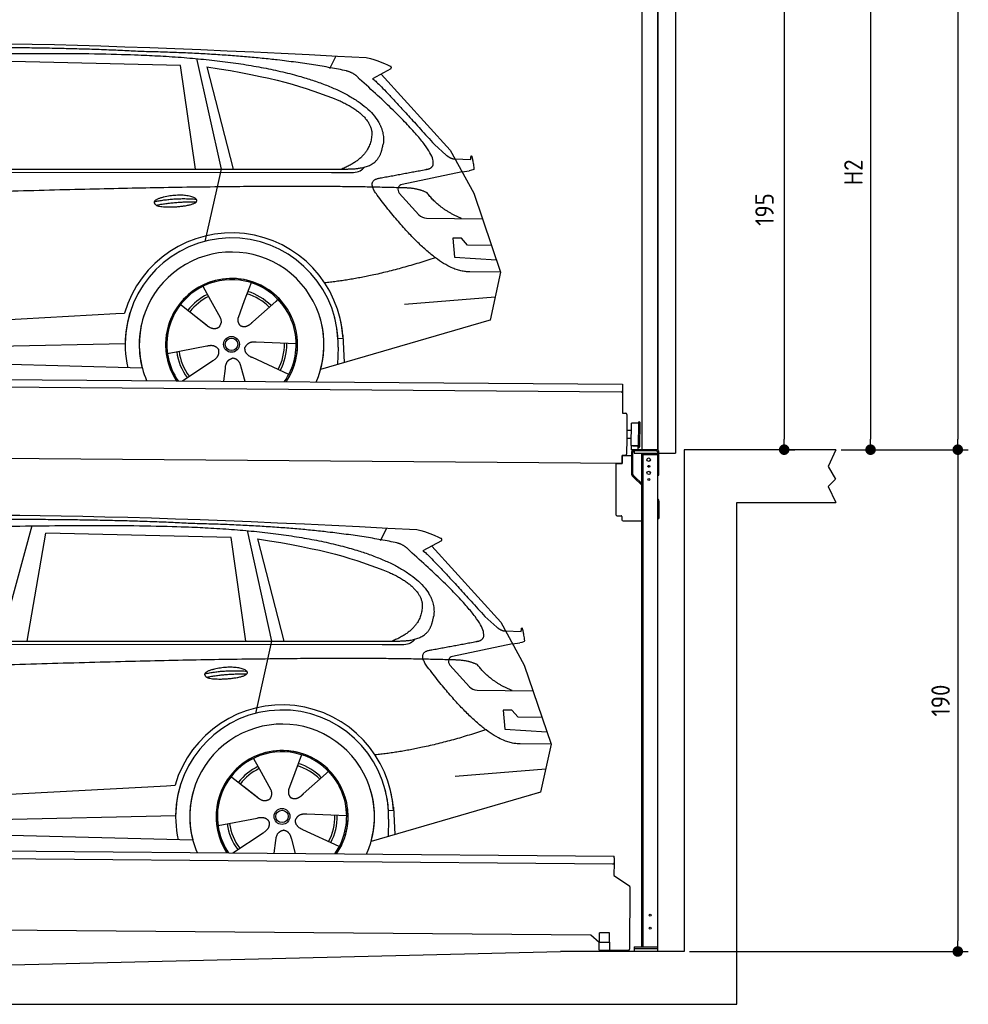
# Model space of a CAD drawing. Header units: millimetres. Extents: x -411 to 6777, y 0 to 6677.
# Tile 5 of 6: x 3183 to 6777, y 0 to 3728. Entities that reach past the tile are written whole.
import ezdxf

# ---------------------------------------------------------------- set-up
doc = ezdxf.new("R2010")
doc.units = ezdxf.units.MM
doc.layers.add('4', color=3, linetype='Continuous')
for name, color, linetype, lineweight in [('car', 10, 'Continuous', 25), ('Gebäude', 7, 'Continuous', 25), ('Plattform', 7, 'Continuous', 25), ('Ständer vorne', 7, 'Continuous', 25), ('Tor', 200, 'Continuous', 25)]:
    doc.layers.add(name, color=color, linetype=linetype, lineweight=lineweight)
doc.styles.get("Standard").update_dxf_attribs({"font": 'ISOCP.SHX'})
doc.dimstyles.new('GEN-ISO', dxfattribs={"dimscale": 20, "dimtxt": 3.5, "dimasz": 2, "dimexe": 2, "dimexo": 1, "dimgap": 1.5, "dimtad": 1, "dimdec": 1, "dimlfac": 0.1, "dimdsep": 46, "dimtxsty": 'STANDARD', "dimblk": 'PUNKT', "dimcen": 2, "dimclrd": 256, "dimclre": 256, "dimclrt": 2, "dimadec": 0, "dimazin": 0, "dimtp": 0.1, "dimtm": 0.1, "dimtfac": 0.71, "dimtdec": 1, "dimtmove": 2, "dimatfit": 3, "dimldrblk": 'PUNKT', "dimfxl": 2, "dimtolj": 1, "dimarcsym": 0})

# ---------------------------------------------------------------- blocks, each defined once
blk = doc.blocks.new('PUNKT')
at = {"layer": '4', "color": 0, "linetype": 'ByBlock'}
blk.add_line((-0.5, 0), (-1, 0), dxfattribs=at)
at = {"layer": '4', "color": 0, "linetype": 'ByBlock', "const_width": 0.5}
blk.add_lwpolyline([(-0.25, 0, 1), (0.25, 0, 1)], format="xyb", close=True, dxfattribs=at)
blk = doc.blocks.new('*D239')
at = {"layer": '4', "lineweight": -2, "transparency": 16777216}
for p, q in [((5720, 5750), (6776.9, 5750)), ((6736.9, 5710), (6736.9, 2140)), ((6295.4, 2100), (6776.9, 2100))]:
    blk.add_line(p, q, dxfattribs=at)
at = {"layer": 'Defpoints', "color": 0, "transparency": 16777216}
for p in [(5700, 5750), (6275.4, 2100), (6736.9, 2100)]:
    blk.add_point(p, dxfattribs=at)
at = {"layer": '4', "lineweight": -2, "transparency": 16777216, "xscale": 40, "yscale": 40, "zscale": 40}
for p, rotation in [((6736.9, 5750), 90), ((6736.9, 2100), 270)]:
    blk.add_blockref('PUNKT', p, dxfattribs=dict(at, rotation=rotation))
at = {"layer": '4', "color": 2, "transparency": 16777216, "insert": (6671.9, 3925), "char_height": 70, "attachment_point": 5, "rotation": 90}
blk.add_mtext('365', dxfattribs=at)
blk = doc.blocks.new('*D240')
at = {"layer": '4', "lineweight": -2, "transparency": 16777216}
for p, q in [((6295.4, 2100), (6776.9, 2100)), ((6736.9, 2060), (6736.9, 240)), ((5720, 200), (6776.9, 200))]:
    blk.add_line(p, q, dxfattribs=at)
at = {"layer": 'Defpoints', "color": 0, "transparency": 16777216}
for p in [(6275.4, 2100), (5700, 200), (6736.9, 200)]:
    blk.add_point(p, dxfattribs=at)
at = {"layer": '4', "lineweight": -2, "transparency": 16777216, "xscale": 40, "yscale": 40, "zscale": 40}
for p, rotation in [((6736.9, 2100), 90), ((6736.9, 200), 270)]:
    blk.add_blockref('PUNKT', p, dxfattribs=dict(at, rotation=rotation))
at = {"layer": '4', "color": 2, "transparency": 16777216, "insert": (6671.9, 1150), "char_height": 70, "attachment_point": 5, "rotation": 90}
blk.add_mtext('190', dxfattribs=at)
blk = doc.blocks.new('*D241')
at = {"layer": '4', "lineweight": -2, "transparency": 16777216}
for p, q in [((5920, 4200), (6446.5, 4200)), ((6406.5, 4160), (6406.5, 2140)), ((6295.4, 2100), (6446.5, 2100))]:
    blk.add_line(p, q, dxfattribs=at)
at = {"layer": 'Defpoints', "color": 0, "transparency": 16777216}
for p in [(5900, 4200), (6275.4, 2100), (6406.5, 2100)]:
    blk.add_point(p, dxfattribs=at)
at = {"layer": '4', "lineweight": -2, "transparency": 16777216, "xscale": 40, "yscale": 40, "zscale": 40}
for p, rotation in [((6406.5, 4200), 90), ((6406.5, 2100), 270)]:
    blk.add_blockref('PUNKT', p, dxfattribs=dict(at, rotation=rotation))
at = {"layer": '4', "color": 2, "transparency": 16777216, "insert": (6341.5, 3150), "char_height": 70, "attachment_point": 5, "rotation": 90}
blk.add_mtext('H2', dxfattribs=at)
blk = doc.blocks.new('*D243')
at = {"layer": '4', "lineweight": -2, "transparency": 16777216}
for p, q in [((5457.5, 4050), (6119.3, 4050)), ((6079.3, 4010), (6079.3, 2140)), ((6099.3, 2100), (6119.3, 2100))]:
    blk.add_line(p, q, dxfattribs=at)
at = {"layer": 'Defpoints', "color": 0, "transparency": 16777216}
for p in [(5437.5, 4050), (6079.3, 2100), (6079.3, 2100)]:
    blk.add_point(p, dxfattribs=at)
at = {"layer": '4', "lineweight": -2, "transparency": 16777216, "xscale": 40, "yscale": 40, "zscale": 40}
for p, rotation in [((6079.3, 4050), 90), ((6079.3, 2100), 270)]:
    blk.add_blockref('PUNKT', p, dxfattribs=dict(at, rotation=rotation))
at = {"layer": '4', "color": 2, "transparency": 16777216, "insert": (6004.7, 3009.2), "char_height": 70, "attachment_point": 5, "rotation": 90}
blk.add_mtext('195', dxfattribs=at)
blk = doc.blocks.new('UG Plattfrom Gl550')
at = {"layer": 'Plattform'}
for p, q in [((498.3, 603.8), (5435.1, 560.7)), ((5429.8, 530.7), (503, 573.7)), ((5435, 554.7), (5435.1, 560.7)), ((5434.9, 535.7), (5434.5, 488.2)), ((5435, 554.7), (5434.9, 535.7)), ((5434.5, 488.2), (5492.9, 448.7)), ((5495.1, 444.5), (5493, 208.2)), ((5347, 261.5), (621.4, 302.7)), ((5378.7, 233.7), (5347, 261.5)), ((5379.7, 235.2), (5380.1, 271.2)), ((5418.1, 270.8), (5380.1, 271.2)), ((5417.7, 234.8), (5418.1, 270.8)), ((5378.5, 205.2), (5378.7, 235.2)), ((5378.7, 235.2), (5418.7, 234.8)), ((5418.5, 204.8), (5418.7, 234.8)), ((5378.5, 205.2), (5418.5, 204.8)), ((5488, 203.2), (5414.8, 203.9))]:
    blk.add_line(p, q, dxfattribs=at)
for centre, radius, start, end in [((5429.9, 535.7), 5, 269.5, 359.5), ((5490.1, 444.5), 5, 359.5, 55.9134), ((5425.8, 243.8), 12, 227.6897, 228.0904), ((5414.9, 208.9), 5, 232.6301, 269.5), ((5488, 208.2), 5, 269.5, 359.5)]:
    blk.add_arc(centre, radius, start, end, dxfattribs=at)
blk = doc.blocks.new('Palette EG Gl550')
at = {"layer": 'Plattform'}
for p, q in [((429.5, 2387), (5467.3, 2348)), ((5462.1, 2318), (434.2, 2357)), ((5467.3, 2348), (5466.5, 2238)), ((5466.5, 2238), (5478.5, 2237.9)), ((5483.4, 2232.8), (5482.7, 2142.8)), ((5499.6, 2115.6), (5500.2, 2199.8)), ((5527.5, 2110.5), (5528.3, 2204.5)), ((5532.3, 2204.5), (5531.5, 2110.5)), ((5501.1, 2172.8), (5484.1, 2173)), ((5482.7, 2142.8), (5482.3, 2082.9)), ((5499.8, 2142.7), (5482.7, 2142.8)), ((5525.9, 2115), (5500.9, 2115)), ((5500.9, 2100), (5500.9, 2115)), ((5512.9, 2115), (5500.9, 2115)), ((5500.9, 2100), (5500.9, 2115)), ((5500.9, 2100), (5525.9, 2100)), ((5525.9, 2100), (5500.9, 2100)), ((5525.9, 2100), (5525.9, 2115)), ((5525.9, 2100), (5525.9, 2115)), ((5465, 2048), (341.7, 2087.7)), ((5465.2, 2078), (5465, 2048)), ((5465.2, 2078), (5477.2, 2077.9)), ((5477.2, 2077.9), (5465.2, 2078))]:
    blk.add_line(p, q, dxfattribs=at)
for centre, radius, start, end in [((5462.1, 2323), 5, 268.5823, 358.5607), ((5478.4, 2232.9), 5, 359.556, 89.556), ((5500.6, 2199.8), 0.4, 91.7323, 179.3444), ((5511.7, 1873.6), 326.8, 87.1739, 91.9438), ((5527.8, 2200.4), 0.4, 266.9623, 359.3444), ((5530.3, 2204.5), 2, 359.3444, 179.3444), ((5500, 2115.6), 0.4, 179.3444, 266.9565), ((5519.7, 2999.4), 884.4, 268.7196, 270.4008), ((5491.8, 3203.4), 1088.9, 271.795, 271.861), ((5527.2, 2114.6), 0.4, 359.556, 91.938), ((5529.5, 2110.5), 2, 179.3444, 359.3444), ((5477.3, 2082.9), 5, 269.556, 359.556)]:
    blk.add_arc(centre, radius, start, end, dxfattribs=at)
blk = doc.blocks.new('Car_EG')
at = {"layer": 'car'}
for p, q in [((3852.9, 3580.7), (3945.7, 3162.4)), ((4357.9, 3543.3), (4382.1, 3590.6)), ((3792.6, 3554.8), (3091, 3571.1)), ((3848.5, 3162.4), (3792.6, 3554.8)), ((3892.2, 3549.7), (3991.7, 3162.5)), ((4589.4, 3542.6), (4519, 3504.1)), ((4552.4, 3522.3), (4814.1, 3234)), ((4754, 3255.6), (4799.2, 3215.4)), ((4814.1, 3234), (4903.3, 3071)), ((4831.7, 3201.8), (4891.9, 3199.2)), ((1721.3, 3152.4), (4364.6, 3149.2)), ((1768.3, 3161.3), (4420.2, 3162.7)), ((3945.7, 3162.4), (3884.9, 2888.8)), ((4364.6, 3149.2), (4447.5, 3149.9)), ((4858.7, 3152.5), (4631.9, 3104.6)), ((4858.7, 3152.5), (4886.4, 3156.3)), ((4621.2, 3071.6), (4695.5, 2989.8)), ((4903.3, 3071), (5004.9, 2772.4)), ((4724.6, 2976.6), (4936.3, 2973.9)), ((4856.4, 2900.6), (4823.7, 2900.9)), ((4823.7, 2900.9), (4829.9, 2829.3)), ((4879.9, 2874.5), (4856.4, 2900.6)), ((4970.4, 2873.7), (4879.9, 2874.5)), ((4829.9, 2829.3), (4988.9, 2819.3)), ((5004.9, 2772.4), (4888, 2773.9)), ((5004.9, 2772.4), (4965.3, 2590.8)), ((4059.5, 2732.3), (4034, 2663.6)), ((3877.2, 2718.5), (3906.3, 2666.1)), ((3789.4, 2652.8), (3900.1, 2565.1)), ((3905, 2668.5), (3906.3, 2666.1)), ((3906.3, 2666.1), (3942.9, 2599.9)), ((4034, 2663.6), (4010.1, 2599)), ((4153.3, 2661.2), (4065.7, 2583.8)), ((4161.1, 2669.6), (4153.3, 2661.2)), ((4641.2, 2651.4), (4984.6, 2679.2)), ((1677.7, 2513), (3547.7, 2615.1)), ((3547.7, 2615.1), (3580.2, 2616.9)), ((3839.5, 2612.9), (3890.8, 2572.3)), ((4960.7, 2589.5), (4322.9, 2403.9)), ((4965.3, 2590.8), (4921.5, 2578.1)), ((1697, 2460.9), (3582.9, 2502.3)), ((4230.4, 2500.4), (4079.2, 2506.8)), ((4407.9, 2521.2), (4388.7, 2520.2)), ((4407.3, 2533.3), (4412.9, 2430.1)), ((1598.6, 2463.5), (3647.1, 2410.1)), ((3743, 2463.7), (3891.6, 2492.7)), ((4389.1, 2487.7), (4387.4, 2422.7)), ((3799.2, 2360.6), (3914.4, 2437.1)), ((4202.2, 2384.5), (4064.9, 2448.5)), ((3956.3, 2359.2), (3962.2, 2407.6)), ((4037, 2358.5), (4022.1, 2412.1))]:
    blk.add_line(p, q, dxfattribs=at)
for radius in [30.1, 23.6]:
    blk.add_circle((3985.4, 2498.7), radius, dxfattribs=at)
for centre, radius, start, end in [((4636, 3085.1), 20, 101.911, 222.2225), ((4725.1, 3016.6), 40, 222.2225, 269.2614), ((3985.9, 2498.2), 422.7, 3.1257, 163.6879), ((3985.9, 2498.2), 403.4, 3.1257, 179.4216), ((3985.9, 2498.2), 350, 344.3697, 194.5808), ((3985.9, 2498.2), 250, 325.66, 212.9259), ((3985.9, 2498.2), 250, 325.66, 212.9259), ((3985.4, 2498.7), 245, 41.4393, 188.2101), ((3985.9, 2498.2), 250, 40.5532, 137.1602), ((3985.4, 2498.7), 209.6, 115.7372, 141.8665), ((3985.4, 2498.7), 200.6, 44.5019, 73.0215), ((3985.4, 2498.7), 209.6, 44.3713, 72.8747), ((3985.4, 2498.7), 200.6, 115.5904, 141.8784), ((3985.4, 2498.7), 245, 0.4019, 44.2101), ((3985.9, 2498.2), 422.7, 163.4862, 163.6879), ((3985.9, 2498.2), 403.4, 162.7346, 179.4216), ((3985.9, 2498.2), 350, 160.1996, 194.5808), ((3985.9, 2498.2), 250, 152.2768, 213.34), ((3985.4, 2498.7), 245, 151.8272, 188.2101), ((3985.9, 2498.2), 350, 344.3697, 17.4023), ((3985.9, 2498.2), 403.4, 3.1257, 14.8673), ((3985.9, 2498.2), 422.7, 3.1257, 14.1157), ((3985.9, 2498.2), 403.4, 172.558, 192.5899), ((3985.9, 2498.2), 350, 171.6006, 202.9387), ((3985.9, 2498.2), 250, 168.6947, 213.34), ((3985.4, 2498.7), 245, 168.6088, 214.2758), ((3985.4, 2498.7), 245, 324.7242, 8.993), ((3985.9, 2498.2), 250, 325.66, 8.9072), ((3985.4, 2498.7), 200.6, 331.5904, 1.0215), ((3985.4, 2498.7), 209.6, 331.7372, 0.8747), ((3985.9, 2498.2), 350, 336.0613, 6.0012), ((3985.9, 2498.2), 403.4, 358.5068, 5.0439), ((3985.9, 2498.2), 422.7, 3.1257, 3.2156), ((3985.4, 2498.7), 209.6, 187.7372, 216.8747), ((3985.4, 2498.7), 200.6, 187.5904, 217.0215)]:
    blk.add_arc(centre, radius, start, end, dxfattribs=at)
for points, degree in [([(2151.2, 3599.7), (2438.8, 3661.3), (3323.8, 3648), (4495.8, 3584.7)], 3), ([(3646, 3607.4), (3297.8, 3626.8), (2681.9, 3622.1)], 2), ([(4420.9, 3534.4), (4120.4, 3597), (3646, 3607.4)], 2), ([(4495.8, 3584.7), (4542.5, 3575.3), (4551.4, 3567), (4588.7, 3551.2)], 3), ([(3892.2, 3549.7), (4146.3, 3510.8), (4259.5, 3475.1), (4392.3, 3422.4)], 3), ([(4589.4, 3542.6), (4591.1, 3544.2), (4591.8, 3547.3), (4591.2, 3550.1), (4588.7, 3551.2)], 4), ([(4470.3, 3503.5), (4452.4, 3525.4), (4420.9, 3534.4)], 2), ([(4519, 3504.1), (4526.8, 3508.3), (4754, 3255.6)], 2), ([(4732.1, 3163.2), (4821.6, 3191.2), (4470.3, 3503.5)], 2), ([(4392.3, 3422.4), (4506.4, 3370.4), (4516.5, 3305.2)], 2), ([(4516.5, 3305.2), (4521.3, 3210.7), (4403.6, 3162.7)], 2), ([(4420.2, 3162.7), (4470.3, 3162.7), (4543.3, 3167.4), (4551.5, 3214.2), (4560.1, 3257.3)], 4), ([(4799.2, 3215.4), (4807.5, 3208.1), (4820.7, 3200.3), (4829.8, 3200.3), (4831.7, 3201.8)], 4), ([(4891.9, 3199.2), (4893.5, 3238.1), (4904.1, 3163.8)], 2), ([(4447.5, 3149.9), (4466.8, 3150.5), (4481.6, 3159.5), (4488.9, 3169.7)], 3), ([(4519, 3182.3), (4519.1, 3182.4), (4519.1, 3182.4), (4519.2, 3182.4)], 3), ([(4904.1, 3163.8), (4904.4, 3160.1), (4898.8, 3158.4), (4886.4, 3156.3)], 3), ([(4638.8, 3091), (3762.4, 3119.4), (1329.3, 3007.2)], 2), ([(4537, 3064.2), (4493.2, 3122.9), (4553.2, 3129.5)], 2), ([(4888, 2773.9), (4762.3, 2766.8), (4537, 3064.2)], 2), ([(4726.5, 3072.6), (4689.3, 3091), (4638.8, 3091)], 2), ([(4857.1, 2974.9), (4771.7, 3010.8), (4726.5, 3072.6)], 2), ([(3692.9, 3038.9), (3768.5, 3055.1), (3851.9, 3048.6)], 2), ([(3700, 3026), (3774.1, 3039.9), (3852, 3038.5)], 2), ([(4756.6, 2826.5), (4531.2, 2751.1), (4338.2, 2731.7)], 2), ([(3891, 2572.3), (3914.3, 2550.4), (3937.6, 2563.8)], 2), ([(4079.2, 2506.8), (4047.4, 2510.8), (4036.4, 2486.3)], 2), ([(3891.6, 2492.7), (3922.3, 2501.4), (3936.9, 2478.8)], 2), ([(3914.4, 2437.1), (3942.4, 2452.5), (3936.9, 2478.8)], 2), ([(4064.9, 2448.5), (4034.9, 2459.5), (4036.4, 2486.3)], 2), ([(3962.2, 2407.6), (3963.4, 2439.5), (3989.4, 2446.4)], 2), ([(4022.1, 2412.1), (4016.1, 2443.5), (3989.4, 2446.4)], 2)]:
    blk.add_open_spline(points, degree=degree, dxfattribs=at)
for points, degree, knots in [([(2320.7, 3586), (2347.3, 3588), (2486.7, 3589.9), (3508.2, 3610), (4128.4, 3603.6), (4583.8, 3431), (4560.1, 3257.3)], 4, [0.0821318, 0.0821318, 0.0821318, 0.0821318, 0.0821318, 0.258851, 0.508851, 1, 1, 1, 1, 1]), ([(4553.2, 3129.5), (4720.1, 3160.6), (4722.9, 3161.2), (4731.3, 3163), (4732.1, 3163.2)], 1, [0.1611508, 0.1611508, 1, 1.0196119, 1.078724, 1.0847856, 1.0847856]), ([(3700, 3026), (3676.6, 3042.6), (3722.1, 3057.9), (3805, 3077.3), (3897.6, 3043.4), (3835.4, 3020.2), (3726.3, 3014), (3704.9, 3023), (3700, 3026)], 5, [0, 0, 0, 0, 0, 0, 0.300106, 0.500106, 0.700106, 1, 1, 1, 1, 1, 1]), ([(3942.9, 2599.9), (3944.5, 2595.8), (3945.5, 2591.8), (3945.8, 2587.9), (3946.5, 2579.3), (3943.7, 2571.3), (3937.6, 2563.8)], 3, [0.2167758, 0.2167758, 0.2167758, 0.2167758, 0.4600873, 0.4600873, 0.4600873, 1, 1, 1, 1]), ([(4010.1, 2599), (4009.5, 2595.8), (4009.3, 2592.8), (4009.3, 2589.9), (4009.7, 2587.1), (4010.4, 2581.3), (4012.5, 2576), (4016, 2571.4), (4020.9, 2568.4)], 4, [0.3191838, 0.3191838, 0.3191838, 0.3191838, 0.3191838, 0.5438253, 0.5438253, 0.5438253, 0.5438253, 1, 1, 1, 1, 1]), ([(4065.7, 2583.8), (4065.7, 2583.8), (4065.7, 2583.8), (4065.7, 2583.8), (4065.7, 2583.8), (4056.6, 2574.1), (4045.9, 2564.2), (4031.6, 2561.8), (4020.9, 2568.4)], 4, [-0.000003, -0.000003, -0.000003, -0.000003, -0.000003, 0, 0, 0, 0, 1, 1, 1, 1, 1])]:
    blk.add_open_spline(points, degree=degree, knots=knots, dxfattribs=at)
blk = doc.blocks.new('Car_147')
at = {"layer": 'car'}
for p, q in [((3229.2, 1811.5), (3109.9, 1374.6)), ((4044.3, 1793.4), (4137.1, 1375.1)), ((4549.3, 1756), (4573.5, 1803.3)), ((3211.6, 1374.7), (3282.4, 1783.8)), ((3983.9, 1767.5), (3282.4, 1783.8)), ((4039.9, 1375.1), (3983.9, 1767.5)), ((4083.5, 1762.4), (4183.1, 1375.2)), ((4780.8, 1755.3), (4710.3, 1716.8)), ((4743.8, 1735), (5005.5, 1446.7)), ((4945.4, 1468.3), (4990.6, 1428.1)), ((5005.5, 1446.7), (5094.6, 1283.7)), ((5023.1, 1414.5), (5083.3, 1411.9)), ((1912.6, 1365.1), (4556, 1361.9)), ((1959.6, 1374), (4611.6, 1375.4)), ((4137.1, 1375.1), (4076.2, 1101.5)), ((4556, 1361.9), (4638.8, 1362.6)), ((5050.1, 1365.2), (4823.2, 1317.3)), ((5050.1, 1365.2), (5077.8, 1369)), ((4812.5, 1284.3), (4886.8, 1202.4)), ((5094.6, 1283.7), (5196.3, 985.1)), ((4915.9, 1189.3), (5127.7, 1186.6)), ((5047.7, 1113.3), (5015.1, 1113.6)), ((5015.1, 1113.6), (5021.3, 1042)), ((5071.3, 1087.2), (5047.7, 1113.3)), ((5161.8, 1086.4), (5071.3, 1087.2)), ((5021.3, 1042), (5180.3, 1032)), ((5196.3, 985.1), (5079.4, 986.6)), ((5196.3, 985.1), (5156.7, 803.5)), ((4250.9, 945), (4225.3, 876.3)), ((4068.6, 931.2), (4097.7, 878.8)), ((3980.8, 865.5), (4091.4, 777.8)), ((4096.4, 881.2), (4097.7, 878.8)), ((4097.7, 878.8), (4134.2, 812.6)), ((4225.3, 876.3), (4201.5, 811.7)), ((4344.6, 873.9), (4257.1, 796.5)), ((4352.4, 882.3), (4344.6, 873.9)), ((4832.5, 864.1), (5175.9, 891.9)), ((1869, 725.7), (3739, 827.8)), ((3739, 827.8), (3771.5, 829.6)), ((4030.9, 825.6), (4082.1, 785)), ((5152, 802.2), (4514.3, 616.6)), ((5156.7, 803.5), (5112.9, 790.8)), ((4598.6, 746), (4604.3, 642.8)), ((1888.4, 673.6), (3774.2, 715)), ((4421.8, 713.1), (4270.5, 719.5)), ((4599.3, 733.9), (4580, 732.9)), ((1789.9, 676.2), (3838.5, 622.8)), ((3934.3, 676.4), (4082.9, 705.4)), ((4580.5, 700.4), (4578.8, 635.4)), ((3990.6, 573.3), (4105.7, 649.8)), ((4393.5, 597.2), (4256.3, 661.2)), ((4147.6, 571.9), (4153.6, 620.3)), ((4228.4, 571.2), (4213.4, 624.8))]:
    blk.add_line(p, q, dxfattribs=at)
for radius in [30.1, 23.6]:
    blk.add_circle((4176.8, 711.4), radius, dxfattribs=at)
for centre, radius, start, end in [((4827.3, 1297.8), 20, 101.911, 222.2225), ((4916.5, 1229.3), 40, 222.2225, 269.2614), ((4177.2, 710.9), 422.7, 3.1257, 163.6879), ((4177.2, 710.9), 403.4, 3.1257, 179.4216), ((4177.2, 710.9), 350, 344.3697, 194.5808), ((4177.2, 710.9), 250, 325.66, 212.9259), ((4177.2, 710.9), 250, 325.66, 212.9259), ((4176.8, 711.4), 245, 41.4393, 188.2101), ((4177.2, 710.9), 250, 40.5532, 137.1602), ((4176.8, 711.4), 209.6, 115.7372, 141.8665), ((4176.8, 711.4), 200.6, 44.5019, 73.0215), ((4176.8, 711.4), 209.6, 44.3713, 72.8747), ((4176.8, 711.4), 200.6, 115.5904, 141.8784), ((4176.8, 711.4), 245, 0.4019, 44.2101), ((4177.2, 710.9), 422.7, 163.4862, 163.6879), ((4177.2, 710.9), 403.4, 162.7346, 179.4216), ((4177.2, 710.9), 350, 160.1996, 194.5808), ((4177.2, 710.9), 250, 152.2768, 213.34), ((4176.8, 711.4), 245, 151.8272, 188.2101), ((4177.2, 710.9), 350, 344.3697, 17.4023), ((4177.2, 710.9), 403.4, 3.1257, 14.8673), ((4177.2, 710.9), 422.7, 3.1257, 14.1157), ((4177.2, 710.9), 403.4, 172.558, 192.5899), ((4177.2, 710.9), 350, 171.6006, 202.9387), ((4177.2, 710.9), 250, 168.6947, 213.34), ((4176.8, 711.4), 245, 168.6088, 214.2758), ((4176.8, 711.4), 245, 324.7242, 8.993), ((4177.2, 710.9), 250, 325.66, 8.9072), ((4177.2, 710.9), 350, 336.0613, 6.0012), ((4177.2, 710.9), 403.4, 358.5068, 5.0439), ((4176.8, 711.4), 200.6, 331.5904, 1.0215), ((4176.8, 711.4), 209.6, 331.7372, 0.8747), ((4177.2, 710.9), 422.7, 3.1257, 3.2156), ((4176.8, 711.4), 209.6, 187.7372, 216.8747), ((4176.8, 711.4), 200.6, 187.5904, 217.0215)]:
    blk.add_arc(centre, radius, start, end, dxfattribs=at)
for points, degree in [([(2342.5, 1812.4), (2630.1, 1874), (3515.1, 1860.7), (4687.1, 1797.4)], 3), ([(3837.4, 1820.1), (3489.2, 1839.5), (2873.2, 1834.8)], 2), ([(4612.3, 1747.1), (4311.7, 1809.7), (3837.4, 1820.1)], 2), ([(4687.1, 1797.4), (4733.9, 1788), (4742.7, 1779.7), (4780.1, 1763.9)], 3), ([(4083.5, 1762.4), (4337.6, 1723.5), (4450.8, 1687.8), (4583.6, 1635.1)], 3), ([(4780.8, 1755.3), (4782.4, 1756.9), (4783.1, 1760), (4782.6, 1762.8), (4780.1, 1763.9)], 4), ([(4661.7, 1716.2), (4643.8, 1738.1), (4612.3, 1747.1)], 2), ([(4923.5, 1375.9), (5012.9, 1403.9), (4661.7, 1716.2)], 2), ([(4710.3, 1716.8), (4718.2, 1721), (4945.4, 1468.3)], 2), ([(4583.6, 1635.1), (4697.7, 1583.1), (4707.9, 1517.9)], 2), ([(4707.9, 1517.9), (4712.6, 1423.4), (4594.9, 1375.4)], 2), ([(4611.6, 1375.4), (4661.6, 1375.4), (4734.7, 1380.1), (4742.8, 1426.9), (4751.5, 1470)], 4), ([(4990.6, 1428.1), (4998.8, 1420.7), (5012.1, 1413), (5021.2, 1413), (5023.1, 1414.5)], 4), ([(5083.3, 1411.9), (5084.8, 1450.8), (5095.5, 1376.5)], 2), ([(4638.8, 1362.6), (4658.1, 1363.2), (4672.9, 1372.2), (4680.2, 1382.4)], 3), ([(4710.3, 1395), (4710.4, 1395.1), (4710.5, 1395.1), (4710.6, 1395.1)], 3), ([(4728.4, 1276.9), (4684.6, 1335.6), (4744.6, 1342.2)], 2), ([(5095.5, 1376.5), (5095.7, 1372.8), (5090.2, 1371.1), (5077.8, 1368.9)], 3), ([(4830.2, 1303.7), (3953.8, 1332.1), (1520.6, 1219.9)], 2), ([(5079.4, 986.6), (4953.6, 979.5), (4728.4, 1276.9)], 2), ([(4917.9, 1285.3), (4880.6, 1303.7), (4830.2, 1303.7)], 2), ([(5048.4, 1187.6), (4963.1, 1223.5), (4917.9, 1285.3)], 2), ([(3884.3, 1251.6), (3959.8, 1267.8), (4043.3, 1261.3)], 2), ([(3891.3, 1238.7), (3965.5, 1252.6), (4043.4, 1251.2)], 2), ([(4947.9, 1039.2), (4722.5, 963.8), (4529.6, 944.4)], 2), ([(4082.4, 785), (4105.7, 763.1), (4129, 776.5)], 2), ([(4270.5, 719.5), (4238.8, 723.5), (4227.8, 699)], 2), ([(4082.9, 705.4), (4113.7, 714.1), (4128.3, 691.5)], 2), ([(4105.7, 649.8), (4133.7, 665.2), (4128.3, 691.5)], 2), ([(4256.3, 661.2), (4226.3, 672.2), (4227.8, 699)], 2), ([(4153.6, 620.3), (4154.8, 652.2), (4180.7, 659.1)], 2), ([(4213.4, 624.8), (4207.4, 656.2), (4180.7, 659.1)], 2)]:
    blk.add_open_spline(points, degree=degree, dxfattribs=at)
for points, degree, knots in [([(2512.1, 1798.7), (2538.6, 1800.7), (2678.1, 1802.6), (3699.5, 1822.7), (4319.8, 1816.3), (4775.2, 1643.7), (4751.5, 1470)], 4, [0.0821318, 0.0821318, 0.0821318, 0.0821318, 0.0821318, 0.258851, 0.508851, 1, 1, 1, 1, 1]), ([(4744.6, 1342.2), (4911.5, 1373.3), (4914.3, 1373.9), (4922.6, 1375.7), (4923.5, 1375.9)], 1, [0.1611508, 0.1611508, 1, 1.0196119, 1.078724, 1.0847856, 1.0847856]), ([(3891.3, 1238.7), (3867.9, 1255.3), (3913.5, 1270.6), (3996.3, 1290), (4089, 1256.1), (4026.8, 1232.9), (3917.6, 1226.7), (3896.2, 1235.7), (3891.3, 1238.7)], 5, [0, 0, 0, 0, 0, 0, 0.300106, 0.500106, 0.700106, 1, 1, 1, 1, 1, 1]), ([(4134.2, 812.6), (4135.9, 808.5), (4136.9, 804.5), (4137.2, 800.6), (4137.8, 792), (4135.1, 784), (4129, 776.5)], 3, [0.2167758, 0.2167758, 0.2167758, 0.2167758, 0.4600873, 0.4600873, 0.4600873, 1, 1, 1, 1]), ([(4201.5, 811.7), (4200.9, 808.5), (4200.6, 805.5), (4200.7, 802.6), (4201, 799.8), (4201.8, 794), (4203.8, 788.7), (4207.4, 784.1), (4212.3, 781.1)], 4, [0.3191838, 0.3191838, 0.3191838, 0.3191838, 0.3191838, 0.5438253, 0.5438253, 0.5438253, 0.5438253, 1, 1, 1, 1, 1]), ([(4257.1, 796.5), (4257.1, 796.5), (4257.1, 796.5), (4257.1, 796.5), (4257.1, 796.5), (4248, 786.8), (4237.3, 776.9), (4223, 774.5), (4212.3, 781.1)], 4, [-0.000003, -0.000003, -0.000003, -0.000003, -0.000003, 0, 0, 0, 0, 1, 1, 1, 1, 1])]:
    blk.add_open_spline(points, degree=degree, knots=knots, dxfattribs=at)
blk = doc.blocks.new('Tor 335 bis 365 Gebäude')
at = {"layer": 'Tor'}
for p, q in [((5465.6, 5114.5), (5465.6, 5413)), ((5465.6, 5413), (5668, 5413)), ((5668, 4807.1), (5668, 5413)), ((5557, 5114.5), (5465.6, 5114.5)), ((5557, 5114.5), (5557, 4813)), ((5562, 4807.1), (5600, 4807.1)), ((5600, 4807.1), (5600, 4807)), ((5668, 4807), (5668, 4807.1)), ((5600, 2087), (5668, 2087))]:
    blk.add_line(p, q, dxfattribs=at)
at = {"layer": 'Tor', "lineweight": 25}
blk.add_line((5600, 4807.1), (5600, 2087), dxfattribs=at)
at = {"layer": 'Tor'}
blk.add_lwpolyline([(5668, 4807.1), (5668, 2087)], dxfattribs=at)
blk.add_arc((5563, 4813), 6, 180, 260.4059, dxfattribs=at)
blk = doc.blocks.new('Ständer_vorn_GT190')
at = {"layer": 'Ständer vorne'}
for p, q in [((5501, 2090), (5501, 2007.2)), ((5506.1, 2007.2), (5506.1, 2090)), ((5595, 2100), (5511, 2100)), ((5511, 2095), (5511, 2087)), ((5595.1, 2095), (5511.1, 2095)), ((5600, 200), (5600, 2090)), ((5605, 2004), (5605, 2090)), ((5465, 2048), (5465.2, 2078)), ((5465.2, 2078), (5501, 2077.7)), ((5511, 2087), (5600, 2087)), ((5540, 218), (5540, 2087)), ((5540, 2082), (5600, 2082)), ((5545, 218), (5545, 2082)), ((5441, 2048.2), (5441, 1855)), ((5441, 2048.2), (5465, 2048)), ((5510.3, 1993.9), (5504.1, 2000)), ((5507.6, 2003.7), (5512.7, 1998.6)), ((5510.3, 1993.9), (5539.8, 1965)), ((5512.7, 1998.6), (5540, 1971.8)), ((5600, 2004), (5605, 2004)), ((5600, 1914), (5602, 1912.1)), ((5605, 1904.9), (5605, 1840)), ((5446, 1850), (5461.5, 1850)), ((5464, 1847.5), (5464, 1835)), ((5469, 1830), (5540, 1830)), ((5600, 1840), (5605, 1840)), ((5511, 218), (5600, 218)), ((5511, 218), (5511, 200)), ((5600, 210), (5511, 210)), ((5600, 200), (5511, 200))]:
    blk.add_line(p, q, dxfattribs=at)
for centre, radius in [((5566, 2062), 6.5), ((5566, 2012), 6.5), ((5566, 2037), 3.7), ((5566, 1987), 3.7), ((5571.4, 338), 3.7), ((5571.4, 288), 3.7)]:
    blk.add_circle(centre, radius, dxfattribs=at)
for centre, radius, start, end in [((5511.1, 2089.9), 10.1, 90.1445, 179.6512), ((5511.1, 2090), 5, 90, 180), ((5595, 2090), 10, 0, 90), ((5595, 2090), 5, 0, 90), ((5511.1, 2007.2), 10.1, 180, 225.5525), ((5511.1, 2007.2), 5, 179.6711, 225.5525), ((5595, 1904.9), 10, 0, 45.8814), ((5446, 1855), 5, 180, 270), ((5461.5, 1847.5), 2.5, 0, 90), ((5469, 1835), 5, 180, 270)]:
    blk.add_arc(centre, radius, start, end, dxfattribs=at)
blk = doc.blocks.new('Ständer vorne ab 340')
at = {"layer": 'Ständer vorne'}
for p, q in [((5240, 5232), (5240, 4932)), ((5490, 5232), (5240, 5232)), ((5490, 5212), (5490, 5232)), ((5540, 5212), (5490, 5212)), ((5540, 4982), (5540, 5212)), ((5540.2, 5112), (5539.8, 5112)), ((5540, 5112), (5540, 2100)), ((5600, 5112), (5540, 5112)), ((5600, 2098.7), (5600, 5112)), ((5490, 4932), (5490, 4982)), ((5490, 4982), (5540, 4982)), ((5240, 4932), (5490, 4932)), ((5540, 4827.4), (5540, 4828.4)), ((5511.2, 2095), (5511.2, 2087)), ((5595.1, 2095), (5511.2, 2095)), ((5600, 2087), (5600, 2090)), ((5511.2, 2087), (5600, 2087))]:
    blk.add_line(p, q, dxfattribs=at)
blk = doc.blocks.new('Gebäude_365_GT190')
at = {"layer": 'Gebäude'}
for p, q in [((6275.4, 2100), (5700, 2100)), ((5700, 2100), (5700, 200)), ((6275.4, 2100), (6246.4, 2035.9)), ((6246.4, 2035.9), (6274.3, 1988)), ((6274.3, 1988), (6246.4, 1961)), ((6246.4, 1961), (6275.4, 1900)), ((5900, 0), (5900, 1900)), ((5900, 1900), (6275.4, 1900)), ((3000, 146.1), (5231.6, 200)), ((5700, 200), (5231.6, 200)), ((0, 0), (5900, 0))]:
    blk.add_line(p, q, dxfattribs=at)

msp = doc.modelspace()

# ---------------------------------------------------------------- block references
for name in ['Car_EG', 'Car_147']:
    msp.add_blockref(name, (0, 0))
at = {"layer": 'Gebäude'}
msp.add_blockref('Gebäude_365_GT190', (0, 0), dxfattribs=at)
at = {"layer": 'Plattform'}
for name in ['Palette EG Gl550', 'UG Plattfrom Gl550']:
    msp.add_blockref(name, (0, 0), dxfattribs=at)
at = {"layer": 'Ständer vorne'}
for name in ['Ständer vorne ab 340', 'Ständer_vorn_GT190']:
    msp.add_blockref(name, (0, 0), dxfattribs=at)
at = {"layer": 'Tor'}
msp.add_blockref('Tor 335 bis 365 Gebäude', (0, 0), dxfattribs=at)

# ---------------------------------------------------------------- dimensions: what is measured, and where the dimension line sits
at = {"layer": '4'}
for base, p1, p2, override, picture, middle in [((6736.86, 2100), (5700, 5750), (6275.45, 2100), {"dimdec": 0, "dimtdec": 3, "dimtolj": 0}, '*D239', (6671.86, 3925)), ((6736.86, 200), (6275.45, 2100), (5700, 200), {"dimtdec": 3, "dimtolj": 0}, '*D240', (6671.86, 1150))]:
    dim = msp.add_linear_dim(base=base, p1=p1, p2=p2, angle=90, dimstyle='GEN-ISO', override=override, dxfattribs=at)
    dim.commit()
    dim.dimension.update_dxf_attribs({"geometry": picture, "text_midpoint": middle})
dim = msp.add_linear_dim(base=(6406.55, 2100), p1=(5900, 4200), p2=(6275.45, 2100), angle=90, text='H2', dimstyle='GEN-ISO', override={"dimdec": 0, "dimtdec": 3, "dimtolj": 0}, dxfattribs=at)
dim.commit()
dim.dimension.update_dxf_attribs({"geometry": '*D241', "text_midpoint": (6341.54, 3150)})
dim = msp.add_linear_dim(base=(6079.31, 2100), p1=(5437.5, 4049.97), p2=(6079.31, 2100), angle=90, dimstyle='GEN-ISO', override={"dimtdec": 3, "dimtolj": 0}, dxfattribs=at)
dim.commit()
dim.dimension.update_dxf_attribs({"geometry": '*D243', "text_midpoint": (6004.71, 3009.23), "dimtype": 160})

doc.saveas('drawing.dxf')
